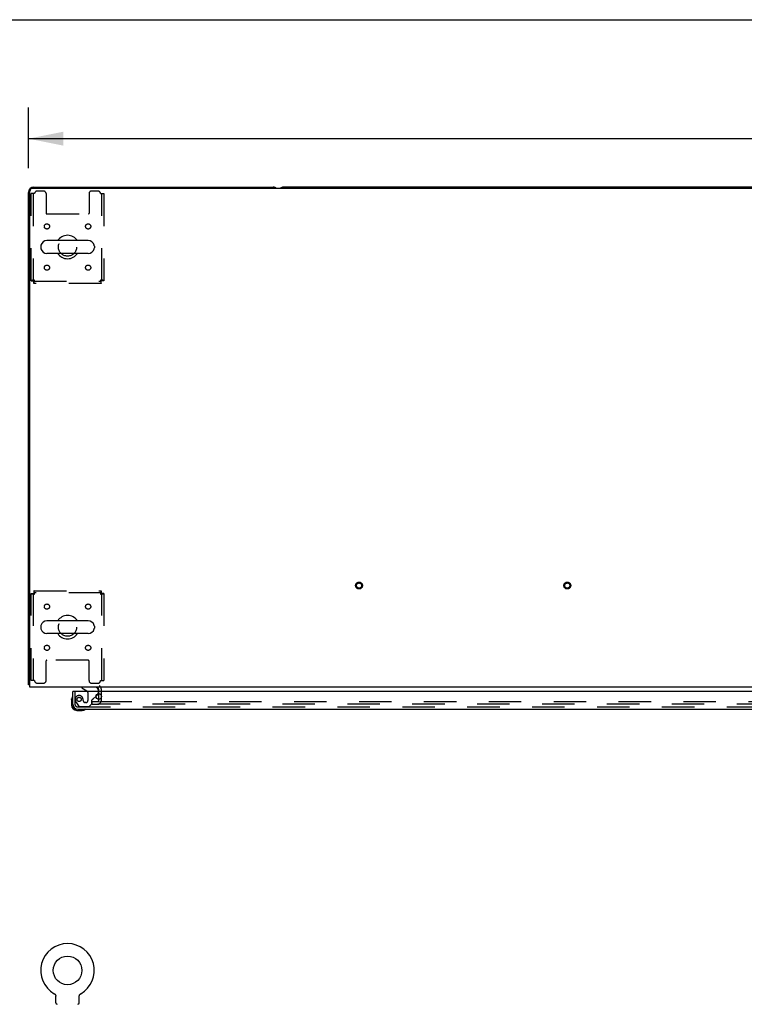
# Model space of a CAD drawing. Header units: inches. Extents: x 0 to 283, y 0 to 183.
# Tile 67 of 114: x 53 to 88, y 136 to 183. Entities that reach past the tile are written whole.
import ezdxf

# ---------------------------------------------------------------- set-up
doc = ezdxf.new("R2010")
doc.units = ezdxf.units.IN
doc.header["$LTSCALE"] = 15.583333
doc.header["$MEASUREMENT"] = 0
doc.linetypes.add('HIDDEN', pattern=[0.2, 0.1, -0.1])
doc.layers.get('0').update_dxf_attribs({"linetype": 'CONTINUOUS'})
for name, color, linetype in [('DEFAULT_2', 8, 'HIDDEN'), ('DIMENSIONS', 7, 'CONTINUOUS'), ('LEFTHAND_DOOR_ASSEMBLY', 7, 'CONTINUOUS')]:
    doc.layers.add(name, color=color, linetype=linetype)
doc.styles.get("Standard").update_dxf_attribs({"font": 'arial.ttf'})
doc.dimstyles.new('DIMSTYLE_1', dxfattribs={"dimtxt": 1.25, "dimasz": 1.666667, "dimexe": 0.09, "dimexo": 0.07, "dimgap": 0.0375, "dimtad": 0, "dimtih": 1, "dimtoh": 1, "dimzin": 4, "dimdsep": 46, "dimtxsty": 'Standard', "dimblk": '_FILLED', "dimblk1": '_FILLED', "dimblk2": '_FILLED', "dimcen": 0.09, "dimadec": 3, "dimazin": 1, "dimtfac": 1, "dimtdec": 3, "dimtofl": 0, "dimtmove": 0, "dimatfit": 3, "dimldrblk": '_FILLED', "dimfxl": 0, "dimtolj": 1, "dimtzin": 4, "dimarcsym": 0})

# ---------------------------------------------------------------- blocks, each defined once
blk = doc.blocks.new('_FILLED')
at = {"color": 0, "linetype": 'ByBlock'}
blk.add_solid([(0, 0), (-1, 0.2), (-1, -0.2)], dxfattribs=at)
blk = doc.blocks.new('*D11')
at = {"layer": 'DIMENSIONS', "color": 2, "linetype": 'Continuous'}
for p, q in [((53.506, 176.212), (53.506, 179.122)), ((132.256, 176.462), (132.256, 179.122)), ((53.506, 177.622), (90.072, 177.622)), ((132.256, 177.622), (95.69, 177.622))]:
    blk.add_line(p, q, dxfattribs=at)
at = {"layer": 'DIMENSIONS', "color": 2, "linetype": 'Continuous', "xscale": 1.6666666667, "yscale": 1.6666666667, "zscale": 1.6666666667, "rotation": 180}
blk.add_blockref('_FILLED', (53.506, 177.622), dxfattribs=at)
at = {"layer": 'DIMENSIONS', "color": 2, "linetype": 'Continuous', "xscale": 1.6666666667, "yscale": 1.6666666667, "zscale": 1.6666666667}
blk.add_blockref('_FILLED', (132.256, 177.622), dxfattribs=at)
at = {"layer": 'DIMENSIONS', "color": 2, "linetype": 'Continuous', "insert": (92.881, 178.247), "char_height": 1.25, "width": 4.36803, "attachment_point": 2, "line_spacing_factor": 0.9}
blk.add_mtext('78.75', dxfattribs=at)

msp = doc.modelspace()

# ---------------------------------------------------------------- linework, layer by layer
at = {"color": 7, "linetype": 'Continuous'}
for p, q in [((0, 183.333), (283.333, 183.333)), ((53.506, 151.42), (53.506, 175.045)), ((53.569, 151.295), (53.569, 175.107)), ((132.131, 175.232), (53.694, 175.232)), ((53.756, 175.295), (65.256, 175.295)), ((120.006, 175.295), (65.756, 175.295)), ((56.369, 172.726), (54.394, 172.726)), ((54.094, 172.464), (54.094, 172.376)), ((56.369, 172.114), (54.394, 172.114)), ((56.669, 172.464), (56.669, 172.376)), ((54.094, 154.214), (54.094, 154.126)), ((56.369, 154.476), (54.394, 154.476)), ((56.669, 154.214), (56.669, 154.126)), ((56.369, 153.864), (54.394, 153.864)), ((53.506, 151.42), (53.569, 151.42)), ((53.567, 151.382), (53.569, 151.383)), ((132.194, 151.295), (53.569, 151.295)), ((56.881, 151.091), (56.881, 151.17)), ((56.881, 150.708), (56.881, 150.974)), ((54.746, 136.575), (54.746, 136.575)), ((54.746, 136.575), (54.75, 136.572)), ((54.747, 136.574), (54.748, 136.574)), ((54.75, 136.572), (54.754, 136.57)), ((54.754, 136.57), (54.759, 136.567)), ((54.758, 136.567), (54.763, 136.564)), ((54.763, 136.564), (54.767, 136.561)), ((54.766, 136.561), (54.77, 136.557)), ((54.77, 136.557), (54.774, 136.554)), ((54.774, 136.554), (54.778, 136.55)), ((54.778, 136.55), (54.781, 136.547)), ((54.781, 136.547), (54.785, 136.543)), ((54.784, 136.543), (54.788, 136.539)), ((54.788, 136.539), (54.791, 136.535)), ((54.791, 136.535), (54.794, 136.531)), ((54.794, 136.531), (54.797, 136.526)), ((54.796, 136.527), (54.799, 136.522)), ((54.799, 136.522), (54.802, 136.518)), ((54.802, 136.518), (54.804, 136.513)), ((54.804, 136.513), (54.806, 136.509)), ((54.806, 136.509), (54.808, 136.504)), ((54.808, 136.504), (54.81, 136.499)), ((54.81, 136.499), (54.812, 136.494)), ((54.812, 136.494), (54.813, 136.489)), ((54.813, 136.49), (54.814, 136.485)), ((54.814, 136.485), (54.815, 136.48)), ((54.815, 136.48), (54.816, 136.475)), ((54.816, 136.475), (54.817, 136.47)), ((54.819, 136.136), (54.819, 136.45)), ((55.944, 136.465), (55.945, 136.47)), ((55.944, 136.454), (55.944, 136.46)), ((55.944, 136.45), (55.944, 136.454)), ((55.944, 136.136), (55.944, 136.45)), ((55.945, 136.47), (55.946, 136.475)), ((55.946, 136.475), (55.947, 136.48)), ((55.947, 136.48), (55.948, 136.485)), ((55.948, 136.485), (55.949, 136.49)), ((55.949, 136.489), (55.951, 136.494)), ((55.951, 136.494), (55.952, 136.499)), ((55.952, 136.499), (55.954, 136.504)), ((55.954, 136.504), (55.956, 136.509)), ((55.956, 136.509), (55.958, 136.513)), ((55.958, 136.513), (55.96, 136.518)), ((55.96, 136.518), (55.963, 136.522)), ((55.963, 136.522), (55.966, 136.527)), ((55.965, 136.526), (55.968, 136.531)), ((55.968, 136.531), (55.971, 136.535)), ((55.971, 136.535), (55.974, 136.539)), ((55.974, 136.539), (55.978, 136.543)), ((55.977, 136.543), (55.981, 136.547)), ((55.981, 136.547), (55.984, 136.55)), ((55.984, 136.55), (55.988, 136.554)), ((55.988, 136.554), (55.992, 136.557)), ((55.992, 136.557), (55.996, 136.561)), ((55.995, 136.561), (56, 136.564)), ((55.999, 136.564), (56.004, 136.567)), ((56.003, 136.567), (56.008, 136.57)), ((56.008, 136.57), (56.012, 136.572)), ((56.008, 136.57), (56.009, 136.571)), ((56.012, 136.572), (56.016, 136.575)), ((56.014, 136.574), (56.015, 136.574)), ((56.016, 136.575), (56.016, 136.575))]:
    msp.add_line(p, q, dxfattribs=at)
for points in [[(53.538, 151.397), (53.53, 151.4), (53.527, 151.402), (53.523, 151.403), (53.52, 151.405), (53.517, 151.406), (53.514, 151.408), (53.512, 151.409), (53.51, 151.411), (53.509, 151.413), (53.508, 151.414), (53.507, 151.416), (53.506, 151.418), (53.506, 151.42)], [(53.567, 151.382), (53.564, 151.384), (53.562, 151.386), (53.558, 151.388), (53.555, 151.39), (53.551, 151.392), (53.547, 151.394), (53.543, 151.396), (53.538, 151.397)], [(54.817, 136.47), (54.818, 136.465), (54.818, 136.46), (54.818, 136.454), (54.819, 136.45)], [(55.944, 136.454), (55.944, 136.46), (55.944, 136.465)]]:
    msp.add_lwpolyline(points, dxfattribs=at)
msp.add_circle((55.381, 137.695), 0.688, dxfattribs=at)
for centre, radius, start, end in [((53.756, 175.045), 0.25, 90, 180), ((53.694, 175.107), 0.125, 90, 180), ((65.256, 175.045), 0.25, 48.596, 90), ((65.756, 175.045), 0.25, 90, 131.404), ((54.394, 172.42), 0.306, 90, 164.3697), ((55.381, 172.42), 0.562, 32.9567, 147.0433), ((56.369, 172.42), 0.306, 15.6303, 90), ((54.237, 172.464), 0.144, 164.3697, 180), ((54.237, 172.376), 0.144, 180, 195.6303), ((54.394, 172.42), 0.306, 195.6303, 270), ((55.381, 172.42), 0.562, 212.956, 327.044), ((56.369, 172.42), 0.306, 270, 344.3697), ((56.525, 172.464), 0.144, 0, 15.6303), ((56.525, 172.376), 0.144, 344.3697, 360), ((55.381, 154.17), 0.562, 32.9567, 147.0433), ((54.237, 154.214), 0.144, 164.3697, 180), ((54.237, 154.126), 0.144, 180, 195.6303), ((54.394, 154.17), 0.306, 90, 164.3697), ((56.369, 154.17), 0.306, 15.6303, 90), ((56.525, 154.214), 0.144, 0, 15.6303), ((56.525, 154.126), 0.144, 344.3697, 360), ((54.394, 154.17), 0.306, 195.6303, 270), ((55.381, 154.17), 0.562, 212.956, 327.044), ((56.369, 154.17), 0.306, 270, 344.3697), ((53.756, 151.545), 0.25, 220.7609, 221.3932), ((56.756, 151.17), 0.125, 0, 90), ((55.381, 137.695), 1.288, 299.5053, 240.4947), ((54.888, 136.136), 0.069, 180, 265), ((55.875, 136.136), 0.069, 275, 360)]:
    msp.add_arc(centre, radius, start, end, dxfattribs=at)
at = {"layer": 'DEFAULT_2', "color": 8, "linetype": 'HIDDEN'}
for p, q in [((53.631, 170.804), (53.631, 174.982)), ((53.798, 174.982), (53.631, 174.982)), ((53.735, 174.982), (53.735, 170.804)), ((54.225, 175.107), (53.923, 175.107)), ((54.35, 174.982), (54.35, 174.037)), ((56.412, 174.982), (56.412, 174.037)), ((56.839, 175.107), (56.537, 175.107)), ((56.964, 174.982), (57.131, 174.982)), ((57.027, 170.804), (57.027, 174.982)), ((57.131, 174.982), (57.131, 170.804)), ((54.38, 174.007), (56.382, 174.007)), ((53.631, 170.804), (53.735, 170.804)), ((53.765, 170.67), (53.765, 170.774)), ((53.765, 170.774), (56.997, 170.774)), ((56.997, 170.67), (53.765, 170.67)), ((53.798, 170.837), (53.784, 170.832)), ((56.964, 170.837), (56.969, 170.823)), ((56.997, 170.67), (56.997, 170.774)), ((57.131, 170.804), (57.027, 170.804)), ((53.631, 151.607), (53.631, 155.786)), ((53.631, 155.786), (53.735, 155.786)), ((53.735, 155.786), (53.735, 151.607)), ((53.765, 155.92), (53.765, 155.816)), ((53.765, 155.92), (56.997, 155.92)), ((56.997, 155.816), (53.765, 155.816)), ((53.798, 155.753), (53.793, 155.767)), ((56.964, 155.753), (56.978, 155.758)), ((56.997, 155.92), (56.997, 155.816)), ((57.027, 151.607), (57.027, 155.786)), ((57.131, 155.786), (57.027, 155.786)), ((57.131, 155.786), (57.131, 151.607)), ((54.35, 151.607), (54.35, 152.552)), ((56.382, 152.582), (54.38, 152.582)), ((56.412, 151.607), (56.412, 152.552)), ((53.798, 151.607), (53.631, 151.607)), ((53.923, 151.482), (54.225, 151.482)), ((56.537, 151.482), (56.839, 151.482)), ((56.964, 151.607), (57.131, 151.607)), ((56.881, 150.974), (56.881, 151.091)), ((57.006, 150.67), (57.006, 151.17)), ((56.569, 150.482), (56.569, 150.607)), ((56.569, 150.607), (56.885, 150.607)), ((56.569, 150.482), (56.885, 150.482)), ((56.881, 150.67), (56.881, 150.708)), ((56.912, 150.607), (92.194, 150.607)), ((92.194, 150.482), (56.912, 150.482)), ((54.746, 136.575), (54.746, 136.575)), ((54.753, 136.571), (54.754, 136.57))]:
    msp.add_line(p, q, dxfattribs=at)
for points in [[(53.798, 170.837), (53.779, 170.835), (53.761, 170.832), (53.743, 170.83), (53.726, 170.827), (53.709, 170.825), (53.694, 170.823), (53.68, 170.82), (53.667, 170.818), (53.657, 170.816), (53.648, 170.813), (53.64, 170.811), (53.635, 170.809), (53.632, 170.806), (53.631, 170.804)], [(53.784, 170.832), (53.777, 170.83), (53.771, 170.827), (53.765, 170.825), (53.759, 170.823), (53.753, 170.82), (53.749, 170.818), (53.745, 170.816), (53.741, 170.813), (53.739, 170.811), (53.737, 170.809), (53.735, 170.806), (53.735, 170.804)], [(53.765, 170.67), (53.767, 170.671), (53.77, 170.674), (53.772, 170.679), (53.774, 170.686), (53.777, 170.695), (53.779, 170.706), (53.782, 170.719), (53.784, 170.733), (53.786, 170.748), (53.789, 170.764), (53.791, 170.782), (53.793, 170.8), (53.796, 170.818), (53.798, 170.837)], [(53.765, 170.774), (53.767, 170.774), (53.77, 170.775), (53.772, 170.777), (53.774, 170.78), (53.777, 170.784), (53.779, 170.788), (53.782, 170.792), (53.784, 170.798), (53.786, 170.803), (53.789, 170.81), (53.791, 170.816), (53.793, 170.823), (53.798, 170.837)], [(57.027, 170.804), (57.027, 170.806), (57.025, 170.809), (57.023, 170.811), (57.021, 170.813), (57.017, 170.816), (57.013, 170.818), (57.009, 170.82), (57.003, 170.823), (56.998, 170.825), (56.991, 170.827), (56.985, 170.83), (56.978, 170.832), (56.964, 170.837)], [(56.964, 170.837), (56.966, 170.818), (56.969, 170.8), (56.971, 170.782), (56.973, 170.764), (56.976, 170.748), (56.978, 170.733), (56.981, 170.719), (56.983, 170.706), (56.985, 170.695), (56.988, 170.686), (56.99, 170.679), (56.992, 170.674), (56.995, 170.671), (56.997, 170.67)], [(57.131, 170.804), (57.13, 170.806), (57.127, 170.809), (57.122, 170.811), (57.114, 170.813), (57.105, 170.816), (57.095, 170.818), (57.082, 170.82), (57.068, 170.823), (57.053, 170.825), (57.036, 170.827), (57.019, 170.83), (57.001, 170.832), (56.983, 170.835), (56.964, 170.837)], [(56.969, 170.823), (56.971, 170.816), (56.973, 170.81), (56.976, 170.803), (56.978, 170.798), (56.981, 170.792), (56.983, 170.788), (56.985, 170.784), (56.988, 170.78), (56.99, 170.777), (56.992, 170.775), (56.995, 170.774), (56.997, 170.774)], [(53.631, 155.786), (53.632, 155.784), (53.635, 155.781), (53.64, 155.779), (53.648, 155.776), (53.657, 155.774), (53.667, 155.772), (53.68, 155.769), (53.694, 155.767), (53.709, 155.765), (53.726, 155.762), (53.743, 155.76), (53.761, 155.758), (53.779, 155.755), (53.798, 155.753)], [(53.735, 155.786), (53.735, 155.784), (53.737, 155.781), (53.739, 155.779), (53.741, 155.776), (53.745, 155.774), (53.749, 155.772), (53.753, 155.769), (53.759, 155.767), (53.765, 155.765), (53.771, 155.762), (53.777, 155.76), (53.784, 155.758), (53.798, 155.753)], [(53.798, 155.753), (53.796, 155.772), (53.793, 155.79), (53.791, 155.808), (53.789, 155.825), (53.786, 155.842), (53.784, 155.857), (53.782, 155.871), (53.779, 155.883), (53.777, 155.894), (53.774, 155.903), (53.772, 155.911), (53.77, 155.916), (53.767, 155.919), (53.765, 155.92)], [(53.793, 155.767), (53.791, 155.774), (53.789, 155.78), (53.786, 155.786), (53.784, 155.792), (53.782, 155.797), (53.779, 155.802), (53.777, 155.806), (53.774, 155.81), (53.772, 155.812), (53.77, 155.814), (53.767, 155.816), (53.765, 155.816)], [(56.997, 155.92), (56.995, 155.919), (56.992, 155.916), (56.99, 155.911), (56.988, 155.903), (56.985, 155.894), (56.983, 155.883), (56.981, 155.871), (56.978, 155.857), (56.976, 155.842), (56.973, 155.825), (56.971, 155.808), (56.969, 155.79), (56.966, 155.772), (56.964, 155.753)], [(56.997, 155.816), (56.995, 155.816), (56.992, 155.814), (56.99, 155.812), (56.988, 155.81), (56.985, 155.806), (56.983, 155.802), (56.981, 155.797), (56.978, 155.792), (56.976, 155.786), (56.973, 155.78), (56.971, 155.774), (56.969, 155.767), (56.964, 155.753)], [(56.964, 155.753), (56.983, 155.755), (57.001, 155.758), (57.019, 155.76), (57.036, 155.762), (57.053, 155.765), (57.068, 155.767), (57.082, 155.769), (57.095, 155.772), (57.105, 155.774), (57.114, 155.776), (57.122, 155.779), (57.127, 155.781), (57.13, 155.784), (57.131, 155.786)], [(56.978, 155.758), (56.985, 155.76), (56.991, 155.762), (56.998, 155.765), (57.003, 155.767), (57.009, 155.769), (57.013, 155.772), (57.017, 155.774), (57.021, 155.776), (57.023, 155.779), (57.025, 155.781), (57.027, 155.784), (57.027, 155.786)]]:
    msp.add_lwpolyline(points, dxfattribs=at)
for centre, radius in [((54.391, 173.409), 0.125), ((56.371, 173.409), 0.125), ((55.381, 172.42), 0.438), ((54.391, 171.43), 0.125), ((56.371, 171.43), 0.125), ((69.381, 156.17), 0.164), ((69.381, 156.17), 0.124), ((79.381, 156.17), 0.164), ((79.381, 156.17), 0.124), ((54.391, 155.159), 0.125), ((56.371, 155.159), 0.125), ((55.381, 154.17), 0.438), ((54.391, 153.18), 0.125), ((56.371, 153.18), 0.125)]:
    msp.add_circle(centre, radius, dxfattribs=at)
for centre, radius, start, end in [((53.923, 174.982), 0.125, 90, 180), ((54.225, 174.982), 0.125, 0, 90), ((56.537, 174.982), 0.125, 90, 180), ((56.839, 174.982), 0.125, 0, 90), ((54.38, 174.037), 0.03, 180, 270), ((56.382, 174.037), 0.03, 270, 360), ((54.38, 152.552), 0.03, 90, 180), ((56.382, 152.552), 0.03, 0, 90), ((53.923, 151.607), 0.125, 180, 270), ((54.225, 151.607), 0.125, 270, 360), ((56.537, 151.607), 0.125, 180, 270), ((56.839, 151.607), 0.125, 270, 360), ((56.756, 151.17), 0.25, 0, 49.2391), ((56.819, 150.67), 0.188, 270, 360), ((56.819, 150.67), 0.0625, 270, 360), ((54.888, 136.136), 0.069, 265, 270), ((55.875, 136.136), 0.069, 270, 275)]:
    msp.add_arc(centre, radius, start, end, dxfattribs=at)
at = {"layer": 'LEFTHAND_DOOR_ASSEMBLY', "color": 7, "linetype": 'Continuous'}
for p, q in [((56.073, 151.295), (56.073, 151.256)), ((56.073, 151.256), (56.311, 151.118)), ((55.651, 151.091), (55.631, 151.091)), ((56.75, 150.864), (56.831, 150.945)), ((56.86, 151.091), (56.86, 151.138)), ((55.571, 150.696), (55.574, 150.734)), ((55.571, 150.696), (55.571, 150.44)), ((55.631, 150.483), (55.631, 150.44)), ((55.834, 150.177), (56.09, 150.177)), ((56.128, 150.18), (56.09, 150.177))]:
    msp.add_line(p, q, dxfattribs=at)
at = {"layer": 'LEFTHAND_DOOR_ASSEMBLY', "color": 3, "linetype": 'Continuous'}
for p, q in [((55.631, 150.483), (55.631, 151.091)), ((92.549, 151.091), (55.651, 151.091)), ((55.878, 150.237), (92.322, 150.237))]:
    msp.add_line(p, q, dxfattribs=at)
at = {"layer": 'LEFTHAND_DOOR_ASSEMBLY', "color": 8, "linetype": 'HIDDEN'}
for p, q in [((55.735, 151.091), (55.735, 150.483)), ((56.361, 151.031), (56.361, 150.652)), ((56.612, 150.725), (56.75, 150.864)), ((56.86, 151.015), (56.86, 151.091)), ((55.81, 150.54), (55.911, 150.395)), ((55.878, 150.341), (92.322, 150.341)), ((55.976, 150.362), (56.427, 150.362)), ((56.263, 150.554), (56.23, 150.554)), ((56.427, 150.362), (56.553, 150.488)), ((56.553, 150.488), (56.553, 150.667))]:
    msp.add_line(p, q, dxfattribs=at)
msp.add_circle((55.935, 150.704), 0.101, dxfattribs=at)
at = {"layer": 'LEFTHAND_DOOR_ASSEMBLY', "color": 3, "linetype": 'Continuous'}
msp.add_circle((56.881, 150.841), 0.133, dxfattribs=at)
at = {"layer": 'LEFTHAND_DOOR_ASSEMBLY', "color": 7, "linetype": 'Continuous'}
for centre, radius, start, end in [((56.703, 151.138), 0.157, 0, 90), ((55.821, 150.696), 0.25, 149.1101, 180), ((55.619, 150.817), 0.015, 96.3796, 149.1101), ((55.616, 150.817), 0.015, 0, 83.6204), ((56.261, 151.031), 0.1, 36.5468, 59.908), ((56.76, 151.015), 0.1, 315, 332.9825), ((55.834, 150.44), 0.263, 180, 270), ((55.834, 150.44), 0.203, 180, 270), ((56.09, 150.427), 0.25, 270, 300.8899), ((56.211, 150.222), 0.015, 6.3796, 90), ((56.211, 150.225), 0.015, 300.8899, 353.6204)]:
    msp.add_arc(centre, radius, start, end, dxfattribs=at)
at = {"layer": 'LEFTHAND_DOOR_ASSEMBLY', "color": 8, "linetype": 'HIDDEN'}
for centre, radius, start, end in [((55.935, 150.704), 0.187, 17.8482, 196.8439), ((56.261, 151.031), 0.1, 0, 36.5468), ((56.76, 151.015), 0.1, 332.9825, 360), ((55.878, 150.483), 0.142, 180, 270), ((56.125, 150.761), 0.386, 196.8439, 215.1), ((55.976, 150.441), 0.079, 215.1, 270), ((55.739, 150.641), 0.393, 1.6599, 17.9298), ((56.23, 150.652), 0.098, 180, 270), ((56.263, 150.652), 0.098, 270, 360), ((56.592, 150.667), 0.039, 111.6096, 180), ((56.541, 150.796), 0.1, 291.6096, 315)]:
    msp.add_arc(centre, radius, start, end, dxfattribs=at)
at = {"layer": 'LEFTHAND_DOOR_ASSEMBLY', "color": 3, "linetype": 'Continuous'}
msp.add_arc((55.878, 150.483), 0.246, 180, 270, dxfattribs=at)

# ---------------------------------------------------------------- dimensions: what is measured, and where the dimension line sits
at = {"layer": 'DIMENSIONS', "color": 2, "linetype": 'Continuous'}
dim = msp.add_linear_dim(base=(132.256, 177.622), p1=(53.506, 179.192), p2=(132.256, 179.192), dimstyle='DIMSTYLE_1', dxfattribs=at)
dim.commit()
dim.dimension.update_dxf_attribs({"geometry": '*D11', "text_midpoint": (92.885, 177.615), "dimtype": 160})

doc.saveas('drawing.dxf')
